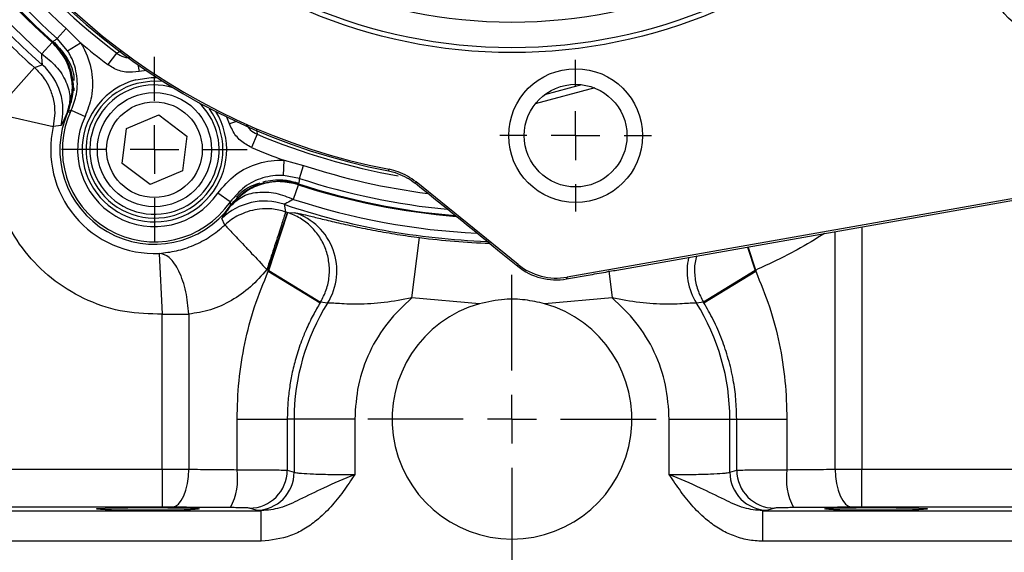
# Model space of a CAD drawing. Header units: inches. Extents: x 0.4 to 16.6, y 0.2 to 10.8.
# Tile 3 of 16: x 2.4 to 5.1, y 3.9 to 5.3. Entities that reach past the tile are written whole.
import ezdxf

# ---------------------------------------------------------------- set-up
doc = ezdxf.new("R2010")
doc.units = ezdxf.units.IN
doc.header["$MEASUREMENT"] = 0
doc.layers.add('SLD-0', color=7, linetype='Continuous', lineweight=25)
doc.styles.add('SLDTEXTSTYLE0', font='TXT', dxfattribs={"width": 0.75})
doc.dimstyles.new('SLDDIMSTYLE0', dxfattribs={"dimtxt": 0.145833, "dimasz": 0.13, "dimexe": 0, "dimexo": 0.0625, "dimgap": 0.036458, "dimtad": 0, "dimtih": 1, "dimtoh": 1, "dimdec": 1, "dimlfac": 1.5, "dimrnd": 1e-09, "dimzin": 12, "dimdsep": 46, "dimtxsty": 'SLDTEXTSTYLE0', "dimsah": 1, "dimcen": 0.09, "dimadec": 0, "dimazin": 3, "dimtfac": 1, "dimtdec": 1, "dimtofl": 0, "dimtmove": 0, "dimatfit": 3, "dimfxl": 0, "dimfrac": 2, "dimtolj": 1, "dimtzin": 12, "dimarcsym": 0})

# ---------------------------------------------------------------- blocks, each defined once
blk = doc.blocks.new('_D_4')
at = {"layer": 'SLD-0', "color": 7}
for p, q in [((3.6829, 8.7286), (7.4155, 8.7286)), ((7.2905, 8.7286), (7.2905, 6.4419)), ((7.1289, 6.1806), (7.0845, 6.1806)), ((7.0845, 6.1806), (7.0845, 5.9489)), ((7.4522, 6.1806), (7.4965, 6.1806)), ((7.4965, 6.1806), (7.4965, 5.9489)), ((7.0845, 5.9489), (7.1289, 5.9489)), ((7.4965, 5.9489), (7.4522, 5.9489)), ((7.2905, 3.6945), (7.2905, 5.9193)), ((6.0723, 3.6945), (7.4155, 3.6945))]:
    blk.add_line(p, q, dxfattribs=at)
for points in [[(7.2905, 8.7286), (7.2705, 8.5986), (7.3105, 8.5986)], [(7.2905, 3.6945), (7.3105, 3.8245), (7.2705, 3.8245)]]:
    blk.add_solid(points, dxfattribs=at)
at = {"layer": 'SLD-0', "color": 7, "char_height": 0.14583, "attachment_point": 1, "style": 'SLDTEXTSTYLE0'}
for s, insert in [('7.6', (7.1559, 6.3982)), ('192', (7.1289, 6.1369))]:
    blk.add_mtext(s, dxfattribs=dict(at, insert=insert))
blk = doc.blocks.new('_D_7')
at = {"layer": 'SLD-0', "color": 7}
for p, q in [((5.0096, 6.6763), (6.8601, 6.6763)), ((6.7351, 6.6763), (6.7351, 5.7461)), ((6.5734, 5.4848), (6.5291, 5.4848)), ((6.5291, 5.4848), (6.5291, 5.2531)), ((6.8967, 5.4848), (6.9411, 5.4848)), ((6.9411, 5.4848), (6.9411, 5.2531)), ((6.5291, 5.2531), (6.5734, 5.2531)), ((6.9411, 5.2531), (6.8967, 5.2531)), ((6.7351, 3.6945), (6.7351, 5.2235)), ((6.0723, 3.6945), (6.8601, 3.6945))]:
    blk.add_line(p, q, dxfattribs=at)
for points in [[(6.7351, 6.6763), (6.7151, 6.5463), (6.7551, 6.5463)], [(6.7351, 3.6945), (6.7551, 3.8245), (6.7151, 3.8245)]]:
    blk.add_solid(points, dxfattribs=at)
at = {"layer": 'SLD-0', "color": 7, "char_height": 0.14583, "attachment_point": 1, "style": 'SLDTEXTSTYLE0'}
for s, insert in [('4.5', (6.6005, 5.7024)), ('114', (6.5734, 5.4411))]:
    blk.add_mtext(s, dxfattribs=dict(at, insert=insert))
blk = doc.blocks.new('SW_CENTERMARKSYMBOL_1')
at = {"layer": 'SLD-0', "color": 0}
for p, q in [((0, 0.1333), (0, 0.2542)), ((0, 0), (0, 0.0667)), ((-0.1333, 0), (-0.2542, 0)), ((0, 0), (-0.0667, 0)), ((0, 0), (0, -0.0667)), ((0, 0), (0.0667, 0)), ((0.1333, 0), (0.2542, 0)), ((0, -0.1333), (0, -0.2542))]:
    blk.add_line(p, q, dxfattribs=at)
blk = doc.blocks.new('SW_CENTERMARKSYMBOL_10')
at = {"layer": 'SLD-0', "color": 0}
for p, q in [((0, 0.1333), (0, 0.2073)), ((0, 0), (0, 0.0667)), ((-0.1333, 0), (-0.2073, 0)), ((0, 0), (-0.0667, 0)), ((0, 0), (0, -0.0667)), ((0, 0), (0.0667, 0)), ((0.1333, 0), (0.2073, 0)), ((0, -0.1333), (0, -0.2073))]:
    blk.add_line(p, q, dxfattribs=at)
blk = doc.blocks.new('SW_CENTERMARKSYMBOL_13')
at = {"layer": 'SLD-0', "color": 0}
for p, q in [((0, 0.1333), (0, 0.2073)), ((0, 0), (0, 0.0667)), ((-0.1333, 0), (-0.2073, 0)), ((0, 0), (-0.0667, 0)), ((0, 0), (0, -0.0667)), ((0, 0), (0.0667, 0)), ((0.1333, 0), (0.2073, 0)), ((0, -0.1333), (0, -0.2073))]:
    blk.add_line(p, q, dxfattribs=at)
blk = doc.blocks.new('SW_CENTERMARKSYMBOL_16')
at = {"layer": 'SLD-0', "color": 0}
for p, q in [((0, 0.1333), (0, 0.3949)), ((0, 0), (0, 0.0667)), ((-0.1333, 0), (-0.3949, 0)), ((0, 0), (-0.0667, 0)), ((0, 0), (0, -0.0667)), ((0, 0), (0.0667, 0)), ((0.1333, 0), (0.3949, 0)), ((0, -0.1333), (0, -0.3949))]:
    blk.add_line(p, q, dxfattribs=at)

msp = doc.modelspace()

# ---------------------------------------------------------------- linework, layer by layer
at = {"color": 7, "linetype": 'Continuous', "lineweight": 25}
for p, q in [((2.5024, 5.2849), (2.5273, 5.3126)), ((2.5273, 5.3126), (2.5663, 5.2734)), ((2.5313, 5.2509), (2.5024, 5.2849)), ((2.4889, 5.2738), (2.4607, 5.2424)), ((2.4889, 5.2738), (2.4951, 5.2737)), ((2.5313, 5.2509), (2.5663, 5.2734)), ((2.6651, 5.2451), (2.6412, 5.2136)), ((2.4403, 5.2055), (2.3296, 5.081)), ((2.4403, 5.2055), (2.462, 5.2131)), ((2.5463, 5.1617), (2.5424, 5.1259)), ((2.5484, 5.1493), (2.5484, 5.1414)), ((2.3296, 5.081), (2.492, 5.0438)), ((2.4962, 5.081), (2.492, 5.0438)), ((2.5367, 5.0824), (2.5305, 5.0836)), ((2.5414, 5.0889), (2.579, 5.071)), ((2.6922, 5.0384), (2.7808, 5.0758)), ((2.7808, 5.0758), (2.8576, 5.0178)), ((2.5133, 5.0463), (2.492, 5.0438)), ((2.6804, 4.9429), (2.6922, 5.0384)), ((2.8576, 5.0178), (2.8458, 4.9223)), ((3.0502, 5.0227), (3.0348, 4.9863)), ((2.7571, 4.8849), (2.6804, 4.9429)), ((3.1221, 4.9098), (3.1241, 4.9513)), ((3.1241, 4.9513), (3.1776, 4.9372)), ((3.166, 4.9018), (3.1776, 4.9372)), ((2.8458, 4.9223), (2.7571, 4.8849)), ((3.166, 4.9018), (3.1221, 4.9098)), ((3.41, 4.9223), (3.4119, 4.9266)), ((3.41, 4.9223), (3.4282, 4.9177)), ((3.0598, 4.8869), (3.0662, 4.8886)), ((3.0662, 4.8886), (3.0692, 4.8893)), ((3.0678, 4.8894), (3.0692, 4.8893)), ((3.15, 4.8444), (3.1631, 4.8845)), ((3.16, 4.8899), (3.1631, 4.8845)), ((3.7651, 4.6659), (3.4853, 4.8924)), ((2.9768, 4.8375), (2.9425, 4.8611)), ((5.1699, 4.8554), (3.8989, 4.6313)), ((3.124, 4.8308), (3.1279, 4.8102)), ((4.0504, 4.6534), (5.1724, 4.8513)), ((3.0809, 4.6503), (3.133, 4.8085)), ((3.0823, 4.6498), (3.1343, 4.8081)), ((3.1279, 4.8102), (3.133, 4.8085)), ((3.133, 4.8085), (3.1343, 4.8081)), ((3.1343, 4.8081), (3.1533, 4.8076)), ((2.9617, 4.7739), (2.954, 4.7919)), ((4.706, 4.7684), (4.706, 4.1056)), ((3.4738, 4.5744), (3.4953, 4.7396)), ((3.6874, 4.723), (3.7143, 4.7012)), ((2.7824, 4.6965), (2.7903, 4.5301)), ((3.7143, 4.7012), (3.7638, 4.6611)), ((3.7638, 4.6611), (3.7651, 4.6659)), ((3.0809, 4.6503), (3.0768, 4.6521)), ((3.0809, 4.6503), (3.0823, 4.6498)), ((3.0809, 4.6475), (3.0809, 4.6503)), ((3.0809, 4.6475), (3.0823, 4.6498)), ((3.0809, 4.6475), (3.2229, 4.5614)), ((3.0823, 4.6498), (3.224, 4.5632)), ((3.8976, 4.6265), (3.9623, 4.6379)), ((4.414, 4.6498), (4.2723, 4.5632)), ((4.2734, 4.5614), (4.4154, 4.6475)), ((4.4154, 4.6503), (4.414, 4.6498)), ((4.414, 4.6498), (4.4154, 4.6475)), ((4.4154, 4.6503), (4.4154, 4.6475)), ((3.8989, 4.6313), (3.8976, 4.6265)), ((3.2432, 4.5604), (3.224, 4.5632)), ((3.659, 4.5584), (3.4738, 4.5744)), ((4.0225, 4.5744), (3.8373, 4.5584)), ((4.2723, 4.5632), (4.2531, 4.5604)), ((2.7903, 4.5301), (2.863, 4.5301)), ((2.7903, 4.1056), (2.7903, 4.5301)), ((2.863, 4.5301), (2.863, 4.1054)), ((2.9953, 4.2425), (3.1328, 4.2425)), ((2.9953, 4.1041), (2.9953, 4.2425)), ((3.1328, 4.2425), (3.1328, 4.1026)), ((3.1515, 4.2425), (3.1328, 4.2425)), ((3.1515, 4.2425), (3.1515, 4.097)), ((3.3175, 4.2425), (3.1515, 4.2425)), ((3.3175, 4.2425), (3.3175, 4.0905)), ((4.1788, 4.0905), (4.1788, 4.2425)), ((4.1788, 4.2425), (4.3448, 4.2425)), ((4.3448, 4.097), (4.3448, 4.2425)), ((4.3448, 4.2425), (4.3635, 4.2425)), ((4.3635, 4.1026), (4.3635, 4.2425)), ((4.3635, 4.2425), (4.501, 4.2425)), ((4.501, 4.2425), (4.501, 4.1041)), ((1.9045, 4.1056), (2.7903, 4.1056)), ((2.7903, 4.1056), (2.7903, 4.0016)), ((3.1328, 4.1026), (3.1515, 4.097)), ((4.3448, 4.097), (4.3635, 4.1026)), ((4.706, 4.0016), (4.706, 4.1056)), ((4.706, 4.1056), (5.5918, 4.1056)), ((1.7565, 3.9914), (3.0617, 3.9914)), ((2.7903, 4.0016), (1.9045, 4.0016)), ((3.0479, 3.9931), (3.0292, 3.9987)), ((3.0617, 3.9914), (3.0479, 3.9931)), ((3.0617, 3.9081), (3.0617, 3.9914)), ((4.4484, 3.9931), (4.4346, 3.9914)), ((4.4346, 3.9081), (4.4346, 3.9914)), ((4.4346, 3.9914), (5.7398, 3.9914)), ((4.4671, 3.9987), (4.4484, 3.9931)), ((5.5918, 4.0016), (4.706, 4.0016)), ((3.0617, 3.9081), (1.7565, 3.9081)), ((5.7398, 3.9081), (4.4346, 3.9081))]:
    msp.add_line(p, q, dxfattribs=at)
at = {"color": 8, "linetype": 'Continuous', "lineweight": 25}
for p, q in [((2.6651, 5.2451), (2.6783, 5.2509)), ((2.7231, 5.2134), (2.7269, 5.194)), ((2.747, 5.197), (2.7269, 5.194)), ((3.8378, 5.1312), (3.9394, 5.1584)), ((3.9748, 5.1493), (3.8117, 5.1056)), ((2.975, 5.0507), (2.9676, 5.0696)), ((2.9938, 5.0571), (2.975, 5.0507)), ((3.0486, 5.0373), (3.0502, 5.0227)), ((4.6333, 4.1054), (4.6333, 4.7562)), ((4.3929, 4.7138), (4.414, 4.6498)), ((4.4154, 4.6503), (4.3944, 4.7141)), ((4.0129, 4.6482), (4.0225, 4.5744))]:
    msp.add_line(p, q, dxfattribs=at)
at = {"color": 8, "linetype": 'Continuous', "lineweight": 25, "flags": 128}
msp.add_lwpolyline([(2.7178, 5.1716), (2.7601, 5.1782), (2.7752, 5.1783)], dxfattribs=at)
at = {"color": 7, "linetype": 'Continuous', "lineweight": 25, "flags": 128}
for points in [[(2.7908, 5.1667), (2.762, 5.1678), (2.7205, 5.1616)], [(3.4853, 4.8924), (3.4845, 4.8908), (3.4833, 4.8882)], [(2.8176, 4.0015), (2.8264, 4.0039), (2.8348, 4.0101), (2.8425, 4.0198), (2.8493, 4.0328), (2.855, 4.0484), (2.8592, 4.0662), (2.8619, 4.0855), (2.863, 4.1054)], [(4.6333, 4.1054), (4.6344, 4.0855), (4.6371, 4.0662), (4.6413, 4.0484), (4.647, 4.0328), (4.6538, 4.0198), (4.6615, 4.0101), (4.6699, 4.0039), (4.6786, 4.0015)]]:
    msp.add_lwpolyline(points, dxfattribs=at)
at = {"color": 7, "linetype": 'Continuous', "lineweight": 25}
for centre, radius in [((3.7481, 6.6763), 1.43), ((3.7481, 6.6763), 1.4167), ((3.7481, 6.6763), 1.3473), ((5.2377, 5.4701), 0.1833), ((3.9224, 5.0188), 0.1833), ((3.9224, 5.0188), 0.1406), ((2.769, 4.9803), 0.1563), ((2.769, 4.9803), 0.131)]:
    msp.add_circle(centre, radius, dxfattribs=at)
for centre, radius, start, end in [((3.7481, 6.6763), 1.9482, 194.0195, 228.6846), ((3.7481, 6.6763), 1.8826, 196.757, 228.0877), ((3.7481, 6.6763), 1.7863, 202.9122, 259.0878), ((3.7481, 6.6763), 1.7817, 202.8789, 259.1211), ((3.7481, 6.6763), 1.9682, 223.147, 228.3575), ((3.7481, 6.6763), 1.8344, 229.8885, 232.8828), ((2.3518, 5.0879), 0.1667, 345.5595, 48.6586), ((2.769, 4.9805), 0.1875, 105, 36.6764), ((2.769, 4.9803), 0.2589, 156.2653, 323.7347), ((2.769, 4.9803), 0.2522, 154.4979, 325.5021), ((2.769, 4.9803), 0.2105, 154.4979, 325.5021), ((2.769, 4.9803), 0.2841, 167.1017, 272.715), ((3.7481, 6.6763), 1.8344, 247.1172, 250.1115), ((3.7481, 6.6763), 1.8826, 251.9123, 265.243), ((3.0707, 4.6729), 0.1667, 71.3414, 134.4405), ((3.7481, 6.6763), 1.9482, 251.3154, 267.9805), ((3.1017, 4.6489), 0.1669, 327.9774, 72.0171), ((3.7481, 4.2425), 0.5966, 147.8067, 180), ((3.7481, 4.2425), 0.6145, 148.5435, 148.7415), ((3.7481, 4.2425), 0.3283, 105.7587, 74.2413), ((3.7481, 4.2425), 0.5966, 0, 32.1933), ((3.7481, 4.2425), 0.6145, 31.2585, 31.4565), ((2.8206, 4.0805), 0.1763, 332.8712, 7.6869), ((3.0287, 4.1027), 0.1041, 270.2525, 359.9463), ((4.4676, 4.1027), 0.1041, 180.0537, 269.7475), ((4.6757, 4.0805), 0.1763, 172.3131, 207.1288), ((3.0474, 4.0971), 0.1041, 270.2525, 359.9463), ((4.4489, 4.0971), 0.1041, 180.0537, 269.7475)]:
    msp.add_arc(centre, radius, start, end, dxfattribs=at)
at = {"color": 8, "linetype": 'Continuous', "lineweight": 25}
for centre, radius, start, end in [((3.7481, 6.6763), 1.9271, 194.8606, 228.082), ((3.7481, 6.6763), 1.8849, 196.6569, 228.082), ((3.7481, 6.6763), 1.8676, 197.4394, 228.1634), ((3.7481, 6.6763), 1.8303, 199.2426, 228.1634), ((3.7481, 6.6763), 1.7948, 202.0107, 232.8828), ((2.769, 4.9805), 0.1979, 105, 31.7823), ((2.769, 4.9805), 0.1771, 73.2053, 285), ((2.769, 4.9805), 0.1771, 285, 46.7947), ((3.7481, 6.6763), 1.7948, 247.1172, 259.9971), ((3.7481, 6.6763), 1.8303, 251.8366, 262.7574), ((3.7481, 6.6763), 1.8849, 251.918, 265.3431), ((3.7481, 6.6763), 1.8676, 251.8366, 264.5606), ((3.7481, 6.6763), 1.9271, 251.918, 267.1394), ((3.7481, 6.6763), 1.9531, 262.563, 268.192), ((4.3951, 4.6489), 0.1674, 167.4188, 211.9281)]:
    msp.add_arc(centre, radius, start, end, dxfattribs=at)
at = {"color": 7, "linetype": 'Continuous', "lineweight": 25}
for centre, major_axis, ratio, start_param, end_param in [((3.7182, 4.6962), (1.7977, -1.4557), 0.000604, 1.588461, 1.702336), ((3.8699, 4.7955), (0.0417, 0.1614), 0.999816, 2.714056, 3.569129), ((3.8687, 4.7906), (0.0417, 0.1614), 0.999904, 2.714056, 3.569129)]:
    msp.add_ellipse(centre, major_axis=major_axis, ratio=ratio, start_param=start_param, end_param=end_param, dxfattribs=at)
for centre in [(2.7508, 3.9966), (4.7455, 3.9966)]:
    msp.add_ellipse(centre, major_axis=(0.1406, 0), ratio=0.026186, dxfattribs=at)
for points, knots in [([(2.4906, 5.2753), (2.4927, 5.2771), (2.4966, 5.2803), (2.5006, 5.2834), (2.5024, 5.2849)], [0, 0, 0, 0, 0.549647, 1, 1, 1, 1]), ([(2.5305, 5.0836), (2.5367, 5.1036), (2.5471, 5.137), (2.5414, 5.1896), (2.5243, 5.2359), (2.5005, 5.2614), (2.4889, 5.2738)], [0, 0, 0, 0, 0.30035, 0.499876, 0.756118, 1, 1, 1, 1]), ([(2.4906, 5.2753), (2.5032, 5.2615), (2.5286, 5.2338), (2.5417, 5.1942), (2.5444, 5.1726), (2.5448, 5.1695)], [0, 0, 0, 0, 0.46098, 0.92197, 1, 1, 1, 1]), ([(2.4951, 5.2737), (2.5075, 5.2598), (2.5323, 5.2321), (2.5489, 5.1932), (2.5485, 5.172), (2.5484, 5.1695)], [0, 0, 0, 0, 0.468112, 0.936229, 1, 1, 1, 1]), ([(2.5663, 5.2734), (2.5688, 5.2694), (2.5834, 5.2455), (2.6001, 5.196), (2.601, 5.1287), (2.5858, 5.0889), (2.579, 5.071)], [0, 0, 0, 0, 0.067291, 0.398, 0.728909, 1, 1, 1, 1]), ([(2.4607, 5.2424), (2.4744, 5.2316), (2.5026, 5.2094), (2.5292, 5.1667), (2.5408, 5.1224), (2.5339, 5.0963), (2.5305, 5.0836)], [0, 0, 0, 0, 0.243136, 0.5, 0.756864, 1, 1, 1, 1]), ([(2.462, 5.2131), (2.4621, 5.2135), (2.4624, 5.2144), (2.4613, 5.2236), (2.461, 5.2349), (2.4607, 5.2424)], [0, 0, 0, 0, 0.249707, 0.501478, 1, 1, 1, 1]), ([(2.5414, 5.0889), (2.5469, 5.1033), (2.5591, 5.1351), (2.5584, 5.189), (2.545, 5.2286), (2.5333, 5.2477), (2.5313, 5.2509)], [0, 0, 0, 0, 0.271237, 0.602164, 0.932744, 1, 1, 1, 1]), ([(2.4403, 5.2055), (2.4499, 5.1957), (2.4664, 5.1788), (2.4833, 5.1477), (2.4941, 5.116), (2.4955, 5.0926), (2.4962, 5.081)], [0, 0, 0, 0, 0.291929, 0.499961, 0.752782, 1, 1, 1, 1]), ([(2.7269, 5.194), (2.7147, 5.1928), (2.6904, 5.1905), (2.6608, 5.2002), (2.646, 5.2103), (2.6412, 5.2136)], [0, 0, 0, 0, 0.403564, 0.807281, 1, 1, 1, 1]), ([(2.546, 5.1598), (2.5461, 5.1528), (2.5465, 5.1271), (2.5381, 5.1025), (2.532, 5.0846)], [0, 0, 0, 0, 0.2702507, 1, 1, 1, 1]), ([(2.5448, 5.1695), (2.5448, 5.1693), (2.5453, 5.1663), (2.5457, 5.163), (2.546, 5.1598), (2.546, 5.1598)], [0, 0, 0, 0, 0.066377, 0.979914, 1, 1, 1, 1]), ([(2.7903, 4.5301), (2.7561, 4.5307), (2.6867, 4.532), (2.5862, 4.5641), (2.4956, 4.6169), (2.4203, 4.6887), (2.3629, 4.7756), (2.327, 4.8741), (2.3132, 4.9787), (2.3242, 5.0472), (2.3296, 5.081)], [0, 0, 0, 0, 0.123326, 0.25, 0.376674, 0.5, 0.623326, 0.75, 0.876674, 1, 1, 1, 1]), ([(2.5305, 5.0836), (2.5258, 5.0728), (2.5163, 5.0512), (2.5143, 5.0479), (2.5133, 5.0463)], [0, 0, 0, 0, 0.499962, 1, 1, 1, 1]), ([(2.5414, 5.0889), (2.5401, 5.0883), (2.5369, 5.0869), (2.5338, 5.0854), (2.532, 5.0846)], [0, 0, 0, 0, 0.423273, 1, 1, 1, 1]), ([(3.0348, 4.9863), (3.0243, 4.992), (3.0032, 5.0036), (2.9841, 5.0282), (2.9774, 5.045), (2.975, 5.0507)], [0, 0, 0, 0, 0.397023, 0.793893, 1, 1, 1, 1]), ([(2.9425, 4.8611), (2.9577, 4.8792), (2.9881, 4.9152), (3.053, 4.9463), (3.1004, 4.9524), (3.1239, 4.9513), (3.1241, 4.9513)], [0, 0, 0, 0, 0.332453, 0.664935, 0.996731, 1, 1, 1, 1]), ([(3.1221, 4.9098), (3.1219, 4.9098), (3.1031, 4.9107), (3.0652, 4.9058), (3.0133, 4.8809), (2.989, 4.852), (2.9768, 4.8375)], [0, 0, 0, 0, 0.003267, 0.334916, 0.667383, 1, 1, 1, 1]), ([(3.4853, 4.8924), (3.4696, 4.903), (3.4468, 4.9185), (3.4202, 4.9246), (3.4119, 4.9266)], [0, 0, 0, 0, 0.6865688, 1, 1, 1, 1]), ([(3.4282, 4.9177), (3.4456, 4.9106), (3.4651, 4.9026), (3.4815, 4.8897), (3.4833, 4.8882)], [0, 0, 0, 0, 0.886864, 1, 1, 1, 1]), ([(2.9773, 4.8275), (2.9899, 4.8417), (3.0072, 4.8611), (3.0348, 4.8774), (3.0469, 4.8825), (3.0525, 4.8849)], [0, 0, 0, 0, 0.589587, 0.807796, 1, 1, 1, 1]), ([(3.1631, 4.8845), (3.1466, 4.8884), (3.1127, 4.8962), (3.064, 4.8879), (3.0156, 4.8666), (2.9919, 4.8409), (2.9776, 4.8254)], [0, 0, 0, 0, 0.243882, 0.500124, 0.699655, 1, 1, 1, 1]), ([(2.9777, 4.8272), (2.9903, 4.8413), (3.0121, 4.8656), (3.0458, 4.8827), (3.0633, 4.8881), (3.0678, 4.8894)], [0, 0, 0, 0, 0.504856, 0.874449, 1, 1, 1, 1]), ([(2.9939, 4.8499), (3.0002, 4.8568), (3.0177, 4.8758), (3.0424, 4.8842), (3.0582, 4.8896)], [0, 0, 0, 0, 0.359951, 1, 1, 1, 1]), ([(3.0678, 4.8894), (3.0678, 4.8894), (3.0676, 4.8893), (3.067, 4.889), (3.0665, 4.8888), (3.0662, 4.8886)], [0, 0, 0, 0, 0.039719, 0.374913, 1, 1, 1, 1]), ([(3.0666, 4.8927), (3.0845, 4.8959), (3.116, 4.9014), (3.1468, 4.8933), (3.16, 4.8899)], [0, 0, 0, 0, 0.57088, 1, 1, 1, 1]), ([(3.0692, 4.8893), (3.0877, 4.8924), (3.1132, 4.8967), (3.1449, 4.8921), (3.1576, 4.8885), (3.1636, 4.8867)], [0, 0, 0, 0, 0.58447, 0.803004, 1, 1, 1, 1]), ([(3.166, 4.9018), (3.1656, 4.8995), (3.1649, 4.8945), (3.1641, 4.8895), (3.1636, 4.8867)], [0, 0, 0, 0, 0.450353, 1, 1, 1, 1]), ([(2.9776, 4.8254), (2.987, 4.8347), (3.0061, 4.8538), (3.0503, 4.8659), (3.1005, 4.8641), (3.1338, 4.8509), (3.15, 4.8444)], [0, 0, 0, 0, 0.243136, 0.5, 0.756864, 1, 1, 1, 1]), ([(2.9777, 4.8272), (2.9776, 4.8292), (2.9773, 4.8326), (2.9769, 4.8361), (2.9768, 4.8375)], [0, 0, 0, 0, 0.576727, 1, 1, 1, 1]), ([(3.15, 4.8444), (3.1434, 4.8409), (3.1335, 4.8355), (3.125, 4.8319), (3.1244, 4.8312), (3.124, 4.8308)], [0, 0, 0, 0, 0.497935, 0.748079, 1, 1, 1, 1]), ([(2.954, 4.7919), (2.9549, 4.7936), (2.9567, 4.797), (2.9706, 4.816), (2.9776, 4.8254)], [0, 0, 0, 0, 0.500346, 1, 1, 1, 1]), ([(3.1279, 4.8102), (3.1156, 4.8135), (3.0923, 4.8195), (3.0501, 4.8186), (3.0066, 4.8066), (2.9763, 4.7872), (2.9633, 4.7754), (2.9617, 4.7739)], [0, 0, 0, 0, 0.214204, 0.40304, 0.703503, 0.963939, 1, 1, 1, 1]), ([(3.1279, 4.8102), (3.1272, 4.8076), (3.1262, 4.8037), (3.1198, 4.7836), (3.1134, 4.7637), (3.1053, 4.7387), (3.0934, 4.7024), (3.0832, 4.6717), (3.0768, 4.6521)], [0, 0, 0, 0, 0.239852, 0.366716, 0.500002, 0.623062, 0.760148, 1, 1, 1, 1]), ([(3.224, 4.5632), (3.2297, 4.5741), (3.2412, 4.5963), (3.2487, 4.6336), (3.2482, 4.6714), (3.2393, 4.7079), (3.2226, 4.7415), (3.1986, 4.7706), (3.1688, 4.7942), (3.1457, 4.8035), (3.1343, 4.8081)], [0, 0, 0, 0, 0.123406, 0.25, 0.376594, 0.5, 0.623406, 0.75, 0.876594, 1, 1, 1, 1]), ([(3.1533, 4.8076), (3.1565, 4.8072), (3.1629, 4.8063), (3.1875, 4.8005), (3.2219, 4.792), (3.2658, 4.7814), (3.3171, 4.77), (3.3738, 4.7587), (3.4338, 4.7482), (3.4748, 4.7425), (3.4953, 4.7396)], [0, 0, 0, 0, 0.130349, 0.259935, 0.386985, 0.512812, 0.63566, 0.757354, 0.878204, 1, 1, 1, 1]), ([(2.7824, 4.6965), (2.7978, 4.6982), (2.8279, 4.7015), (2.8759, 4.7171), (2.922, 4.7406), (2.9485, 4.7628), (2.9617, 4.7739)], [0, 0, 0, 0, 0.263651, 0.516266, 0.758557, 1, 1, 1, 1]), ([(2.9617, 4.7739), (2.9636, 4.772), (2.9666, 4.7691), (2.9812, 4.7539), (2.996, 4.7382), (3.0145, 4.7186), (3.0408, 4.6905), (3.0626, 4.6673), (3.0768, 4.6521)], [0, 0, 0, 0, 0.239739, 0.364609, 0.499999, 0.631458, 0.760261, 1, 1, 1, 1]), ([(2.863, 4.5301), (2.861, 4.551), (2.858, 4.583), (2.8471, 4.6217), (2.8367, 4.6478), (2.824, 4.6695), (2.8062, 4.6907), (2.7917, 4.6943), (2.7824, 4.6965)], [0, 0, 0, 0, 0.239499, 0.366284, 0.500002, 0.622906, 0.760501, 1, 1, 1, 1]), ([(3.0768, 4.6521), (3.0623, 4.6358), (3.0336, 4.6032), (2.9807, 4.5656), (2.9224, 4.5388), (2.8828, 4.533), (2.863, 4.5301)], [0, 0, 0, 0, 0.251269, 0.499475, 0.748839, 1, 1, 1, 1]), ([(2.9953, 4.2425), (2.9963, 4.2774), (2.9983, 4.3471), (3.0151, 4.4502), (3.041, 4.5513), (3.0676, 4.6154), (3.0809, 4.6475)], [0, 0, 0, 0, 0.250868, 0.501015, 0.750173, 1, 1, 1, 1]), ([(3.9623, 4.6379), (3.9786, 4.6407), (4.0079, 4.6459), (4.0373, 4.6511), (4.0504, 4.6534)], [0, 0, 0, 0, 0.55287, 1, 1, 1, 1]), ([(4.4154, 4.6475), (4.4287, 4.6153), (4.4555, 4.551), (4.4813, 4.4497), (4.498, 4.3467), (4.5, 4.2773), (4.501, 4.2425)], [0, 0, 0, 0, 0.250448, 0.500961, 0.750123, 1, 1, 1, 1]), ([(3.2229, 4.5614), (3.2163, 4.5502), (3.2023, 4.5261), (3.1855, 4.4909), (3.1694, 4.4512), (3.156, 4.4107), (3.1453, 4.3672), (3.1381, 4.3254), (3.1336, 4.2843), (3.1331, 4.2563), (3.1328, 4.2425)], [0, 0, 0, 0, 0.115557, 0.249735, 0.348131, 0.498365, 0.630943, 0.749226, 0.876999, 1, 1, 1, 1]), ([(3.4738, 4.5744), (3.4486, 4.5697), (3.3984, 4.5603), (3.3365, 4.5566), (3.2945, 4.5576), (3.2692, 4.5592), (3.2505, 4.5606), (3.2457, 4.5605), (3.2432, 4.5604)], [0, 0, 0, 0, 0.250662, 0.499789, 0.620781, 0.749545, 0.870942, 1, 1, 1, 1]), ([(3.4738, 4.5744), (3.451, 4.553), (3.4048, 4.5097), (3.3557, 4.4273), (3.3234, 4.3369), (3.3195, 4.2737), (3.3175, 4.2425)], [0, 0, 0, 0, 0.246951, 0.5, 0.753049, 1, 1, 1, 1]), ([(3.8373, 4.5584), (3.8196, 4.5625), (3.7836, 4.5707), (3.7229, 4.5722), (3.6818, 4.5634), (3.659, 4.5584)], [0, 0, 0, 0, 0.3019973, 0.6127217, 1, 1, 1, 1]), ([(4.2531, 4.5604), (4.2506, 4.5605), (4.2458, 4.5606), (4.2271, 4.5592), (4.2018, 4.5576), (4.1597, 4.5566), (4.0978, 4.5603), (4.0476, 4.5697), (4.0225, 4.5744)], [0, 0, 0, 0, 0.129018, 0.250386, 0.379269, 0.500373, 0.749854, 1, 1, 1, 1]), ([(4.1788, 4.2425), (4.1768, 4.2737), (4.1728, 4.3369), (4.1406, 4.4273), (4.0915, 4.5097), (4.0453, 4.553), (4.0225, 4.5744)], [0, 0, 0, 0, 0.246951, 0.5, 0.753049, 1, 1, 1, 1]), ([(4.3635, 4.2425), (4.363, 4.2609), (4.3621, 4.297), (4.3543, 4.3522), (4.3417, 4.4069), (4.3233, 4.4619), (4.3009, 4.5135), (4.2823, 4.546), (4.2734, 4.5614)], [0, 0, 0, 0, 0.1643844, 0.3222432, 0.4983196, 0.665399, 0.8411599, 1, 1, 1, 1]), ([(2.7903, 4.1056), (2.8028, 4.1056), (2.828, 4.1056), (2.8512, 4.1055), (2.863, 4.1054)], [0, 0, 0, 0, 0.495691, 1, 1, 1, 1]), ([(2.863, 4.1054), (2.8845, 4.1051), (2.9271, 4.1045), (2.9727, 4.1042), (2.9953, 4.1041)], [0, 0, 0, 0, 0.5037518, 1, 1, 1, 1]), ([(2.9953, 4.1041), (3.0124, 4.104), (3.0478, 4.104), (3.0894, 4.1036), (3.1218, 4.1032), (3.1288, 4.1028), (3.1328, 4.1026)], [0, 0, 0, 0, 0.242571, 0.500042, 0.71908, 1, 1, 1, 1]), ([(4.3635, 4.1026), (4.3675, 4.1028), (4.3745, 4.1032), (4.4069, 4.1036), (4.4485, 4.104), (4.4839, 4.104), (4.501, 4.1041)], [0, 0, 0, 0, 0.280923, 0.499958, 0.757431, 1, 1, 1, 1]), ([(4.501, 4.1041), (4.5236, 4.1042), (4.5692, 4.1045), (4.6118, 4.1051), (4.6333, 4.1054)], [0, 0, 0, 0, 0.496248, 1, 1, 1, 1]), ([(4.6333, 4.1054), (4.6451, 4.1055), (4.6683, 4.1056), (4.6935, 4.1056), (4.706, 4.1056)], [0, 0, 0, 0, 0.504309, 1, 1, 1, 1]), ([(3.3175, 4.0905), (3.2884, 4.0784), (3.2352, 4.0563), (3.171, 4.0242), (3.1165, 3.9973), (3.0789, 3.9932), (3.0617, 3.9914)], [0, 0, 0, 0, 0.3267, 0.597068, 0.814921, 1, 1, 1, 1]), ([(3.3175, 4.0905), (3.3072, 4.0751), (3.2867, 4.0447), (3.2527, 4.0017), (3.2166, 3.9666), (3.1793, 3.9406), (3.13, 3.9156), (3.0891, 3.9111), (3.0617, 3.9081)], [0, 0, 0, 0, 0.169833, 0.335259, 0.499965, 0.627921, 0.750683, 1, 1, 1, 1]), ([(3.1515, 4.097), (3.1534, 4.0965), (3.1568, 4.0955), (3.1736, 4.0939), (3.2048, 4.0922), (3.2563, 4.0908), (3.2974, 4.0906), (3.3175, 4.0905)], [0, 0, 0, 0, 0.149129, 0.282442, 0.500842, 0.756432, 1, 1, 1, 1]), ([(4.1788, 4.0905), (4.1989, 4.0906), (4.24, 4.0908), (4.2915, 4.0922), (4.3227, 4.0939), (4.3394, 4.0955), (4.3429, 4.0965), (4.3448, 4.097)], [0, 0, 0, 0, 0.243566, 0.499158, 0.717555, 0.850869, 1, 1, 1, 1]), ([(4.4346, 3.9914), (4.4174, 3.9932), (4.3798, 3.9973), (4.3253, 4.0242), (4.2611, 4.0563), (4.2079, 4.0784), (4.1788, 4.0905)], [0, 0, 0, 0, 0.185079, 0.402932, 0.6733, 1, 1, 1, 1]), ([(4.4346, 3.9081), (4.4209, 3.9088), (4.3935, 3.9104), (4.3541, 3.9224), (4.317, 3.9404), (4.2797, 3.9667), (4.2436, 4.0017), (4.2096, 4.0447), (4.1891, 4.0751), (4.1788, 4.0905)], [0, 0, 0, 0, 0.124941, 0.250128, 0.372716, 0.500578, 0.66507, 0.83032, 1, 1, 1, 1]), ([(2.8176, 4.0015), (2.8133, 4.0015), (2.8045, 4.0016), (2.7951, 4.0016), (2.7903, 4.0016)], [0, 0, 0, 0, 0.500008, 1, 1, 1, 1]), ([(2.9775, 4.0001), (2.9499, 4.0003), (2.8949, 4.0006), (2.8434, 4.0012), (2.8176, 4.0015)], [0, 0, 0, 0, 0.499993, 1, 1, 1, 1]), ([(3.0292, 3.9987), (3.028, 3.9988), (3.0255, 3.9992), (3.0137, 3.9996), (2.9972, 4), (2.9839, 4.0001), (2.9775, 4.0001)], [0, 0, 0, 0, 0.243194, 0.500049, 0.756876, 1, 1, 1, 1]), ([(4.5188, 4.0001), (4.5123, 4.0001), (4.4991, 4), (4.4826, 3.9996), (4.4708, 3.9992), (4.4683, 3.9988), (4.4671, 3.9987)], [0, 0, 0, 0, 0.243124, 0.499951, 0.756806, 1, 1, 1, 1]), ([(4.6786, 4.0015), (4.6529, 4.0012), (4.6014, 4.0006), (4.5463, 4.0003), (4.5188, 4.0001)], [0, 0, 0, 0, 0.500007, 1, 1, 1, 1]), ([(4.706, 4.0016), (4.7012, 4.0016), (4.6918, 4.0016), (4.683, 4.0015), (4.6786, 4.0015)], [0, 0, 0, 0, 0.499992, 1, 1, 1, 1])]:
    msp.add_open_spline(points, degree=3, knots=knots, dxfattribs=at)
at = {"color": 8, "linetype": 'Continuous', "lineweight": 25}
for points, knots in [([(2.6651, 5.2451), (2.6681, 5.2431), (2.6775, 5.2369), (2.6903, 5.2319), (2.6997, 5.2325), (2.7015, 5.2326)], [0, 0, 0, 0, 0.27837, 0.864343, 1, 1, 1, 1]), ([(3.021, 5.0483), (3.0242, 5.0436), (3.0316, 5.0325), (3.0435, 5.0263), (3.0502, 5.0227)], [0, 0, 0, 0, 0.429767, 1, 1, 1, 1]), ([(4.6042, 4.7511), (4.5795, 4.7357), (4.5206, 4.6991), (4.454, 4.6682), (4.4154, 4.6503)], [0, 0, 0, 0, 0.42065, 1, 1, 1, 1]), ([(4.2539, 4.6893), (4.2522, 4.6834), (4.2472, 4.6654), (4.2478, 4.6335), (4.255, 4.5963), (4.2666, 4.5741), (4.2723, 4.5632)], [0, 0, 0, 0, 0.13936, 0.428668, 0.717976, 1, 1, 1, 1])]:
    msp.add_open_spline(points, degree=3, knots=knots, dxfattribs=at)

# ---------------------------------------------------------------- block references
at = {"layer": 'SLD-0', "color": 7}
for name, p in [('SW_CENTERMARKSYMBOL_10', (5.2377, 5.4701)), ('SW_CENTERMARKSYMBOL_1', (2.769, 4.9805)), ('SW_CENTERMARKSYMBOL_13', (3.9224, 5.0188)), ('SW_CENTERMARKSYMBOL_16', (3.7481, 4.2425))]:
    msp.add_blockref(name, p, dxfattribs=at)

# ---------------------------------------------------------------- dimensions: what is measured, and where the dimension line sits
for base, p1, p2, picture, middle in [((7.2905, 3.6945), (3.6329, 8.7286), (6.0223, 3.6945), '_D_4', (7.2905, 6.1806)), ((6.7351, 6.6763), (6.0223, 3.6945), (4.9596, 6.6763), '_D_7', (6.7351, 5.4848))]:
    dim = msp.add_linear_dim(base=base, p1=p1, p2=p2, angle=90, dimstyle='SLDDIMSTYLE0', dxfattribs=at)
    dim.commit()
    dim.dimension.update_dxf_attribs({"geometry": picture, "text_midpoint": middle, "dimtype": 160})

doc.saveas('drawing.dxf')
